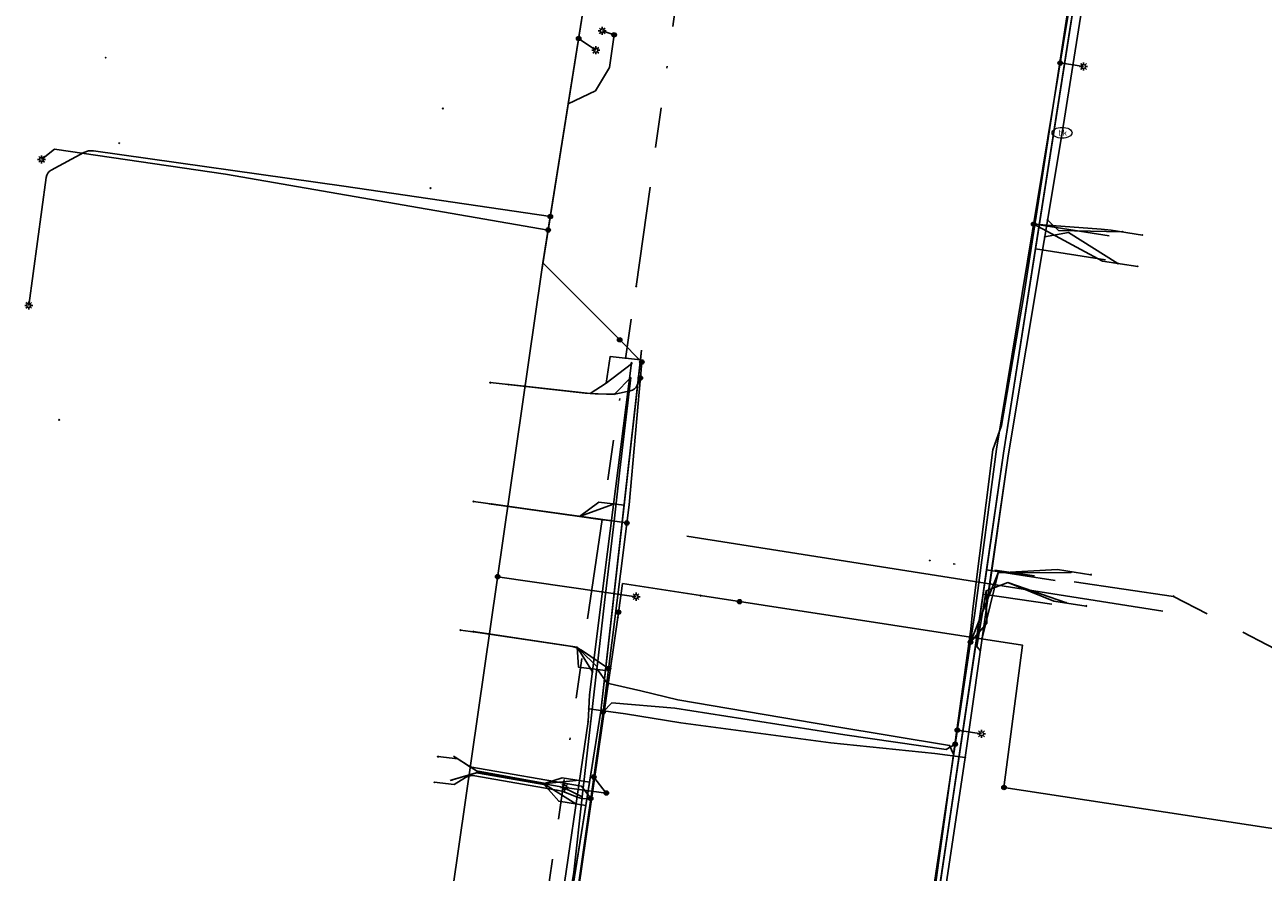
# Model space of a CAD drawing. Header units: metres. Extents: x 253430 to 254090, y 592748 to 593165.
# Tile 5 of 146: x 253476 to 253537, y 592815 to 592857. Entities that reach past the tile are written whole.
import ezdxf
from ezdxf.enums import TextEntityAlignment as Align
from ezdxf.lldxf.tags import DXFTag

# ---------------------------------------------------------------- set-up
doc = ezdxf.new("R2010")
doc.units = ezdxf.units.M
doc.linetypes.add('RI-OVERIG-SO', pattern=[17, 5, -2, 2, -2, 0, -2, 2, -2])
for name, color, linetype in [('B-WE-IE-MEUBILAIR-S', 7, 'Continuous'), ('B-WE-KL-DATA-G', 90, 'KL-DATA-SO'), ('B-WE-KL-DATA_DUCT-G', 90, 'Continuous'), ('B-WE-KL-DATA_HULPSTUK-S', 90, 'Continuous'), ('B-WE-KL-DATA_KABELBED-G', 90, 'Continuous'), ('B-WE-KL-DATA_MANTELBUIS-G', 90, 'Continuous'), ('B-WE-KL-ET_LS-G', 190, 'KL-LS-SO'), ('B-WE-KL-ET_LS_DUCT-G', 190, 'Continuous'), ('B-WE-KL-ET_LS_HULPSTUK-S', 190, 'Continuous'), ('B-WE-KL-ET_LS_KABELBED-G', 190, 'Continuous'), ('B-WE-KL-ET_LS_MANTELBUIS-G', 190, 'Continuous'), ('B-WE-KL-OVERIG-G', 8, 'Continuous'), ('B-WE-KL-OVERIG_HULPSTUK-S', 8, 'Continuous'), ('B-WE-KL-WATER-G', 170, 'KL-WATER-SO'), ('B-WE-KL-WATER-S', 170, 'Continuous'), ('B-WE-KL-WATER_HULPSTUK-S', 170, 'Continuous'), ('B-WE-KL-WATER_MANTELBUIS-G', 170, 'Continuous'), ('B-WE-RI-VRIJVERVAL-G', 210, 'RI-OVERIG-SO'), ('B-WE-RI-VRIJVERVAL_HULPSTUK-S', 210, 'Continuous')]:
    doc.layers.add(name, color=color, linetype=linetype)
doc.styles.add('NLCS-ISO', font='txt')
doc.styles.get("Standard").update_dxf_attribs({"font": 'simplex.shx'})
tags = doc.linetypes.add('KL-DATA-SO', pattern='A,4,-1,[101,NLCS.SHX,S=0.5,R=0,X=0,Y=0],-1,4,-1,["D",Standard,S=1,R=0,X=-0.25,Y=-0.5],-1.5', length=12.5).pattern_tags.tags
tags[18] = DXFTag(74, 10)
tags = doc.linetypes.add('KL-LS-SO', pattern='A,4,-1,[103,NLCS.SHX,S=0.75,R=0,X=0,Y=0],-1,4,-1,["L",Standard,S=1,R=0,X=0,Y=-0.5],-2', length=13).pattern_tags.tags
tags[18] = DXFTag(74, 10)
doc.linetypes.add('KL-WATER-SO', pattern='A,7,-0.5,[168,NLCS.SHX,S=0.75,R=0,X=0.75,Y=0],-2', length=9.5)

# ---------------------------------------------------------------- blocks, each defined once
blk = doc.blocks.new('SKL-WTB_HULP_OVERIG-SO')
at = {"color": 0, "linetype": 'ByBlock', "lineweight": 18}
for points in [[(-0.14, 0.14), (0.14, -0.14)], [(0.14, 0.14), (-0.14, -0.14)]]:
    blk.add_lwpolyline(points, dxfattribs=at)
at = {"color": 0, "linetype": 'ByBlock', "lineweight": 18, "style": 'NLCS-ISO', "flags": 1}
for tag, p in [('TYPE', (1.5, 0)), ('OMSCHRIJVING', (1.5, -3)), ('LABEL', (1.5, -1.5))]:
    blk.add_attdef(tag, p, '', height=1, dxfattribs=at)
blk = doc.blocks.new('SKL-WATER_BRANDKRAAN_BRANDPUT-SO')
at = {"color": 0, "linetype": 'ByBlock', "lineweight": 18}
blk.add_ellipse((0, 0), major_axis=(2.5, 0), ratio=0.54, dxfattribs=at)
at = {"color": 0, "linetype": 'ByBlock', "lineweight": 18, "style": 'NLCS-ISO'}
blk.add_text('bk', height=1.5, dxfattribs=at).set_placement((0.16, 0), align=Align.MIDDLE_CENTER)
blk = doc.blocks.new('SKL-WTB_HULP_MOF-SO')
at = {"linetype": 'ByBlock', "lineweight": 18}
h = blk.add_hatch(color=0, dxfattribs=at)
h.dxf.hatch_style = 1
h.paths.add_polyline_path([(-0.5625, 0, 1), (0.5625, 0, 1)])
at = {"color": 0, "linetype": 'ByBlock', "lineweight": 18}
blk.add_circle((0, 0), 0.5625, dxfattribs=at)
at = {"color": 0, "linetype": 'ByBlock', "lineweight": 18, "style": 'NLCS-ISO', "flags": 1}
for tag, p in [('TYPE', (1.5, 0)), ('OMSCHRIJVING', (1.5, -3)), ('LABEL', (1.5, -1.5))]:
    blk.add_attdef(tag, p, '', height=1, dxfattribs=at)
blk = doc.blocks.new('SIE-MEUBILAIR_PAAL_LICHTMAST-SO')
for points in [[(-0.62, 0), (-1, 0)], [(-0.71, 0.71), (-0.44, 0.44)], [(0, 1), (0, 0.62)], [(0.44, 0.44), (0.71, 0.71)], [(1, 0), (0.62, 0)], [(-0.71, -0.71), (-0.44, -0.44)], [(0, -0.62), (0, -1)], [(0.44, -0.44), (0.71, -0.71)]]:
    blk.add_lwpolyline(points)
blk.add_circle((0, 0), 0.5)
blk = doc.blocks.new('SRI-HULP_OVERIG-SO')
at = {"color": 0, "linetype": 'ByBlock', "lineweight": 18}
for points in [[(-0.14, 0.14), (0.14, -0.14)], [(0.14, 0.14), (-0.14, -0.14)]]:
    blk.add_lwpolyline(points, dxfattribs=at)
at = {"color": 0, "linetype": 'ByBlock', "lineweight": 18, "style": 'NLCS-ISO', "flags": 1}
for tag, p in [('TYPE', (1.5, 0)), ('OMSCHRIJVING', (1.5, -3)), ('LABEL', (1.5, -1.5))]:
    blk.add_attdef(tag, p, '', height=1, dxfattribs=at)

msp = doc.modelspace()

# ---------------------------------------------------------------- linework, layer by layer
at = {"layer": 'B-WE-KL-DATA-G'}
for points in [[(253509.389, 592909.486), (253508.554, 592901.05), (253508.302, 592899.823), (253507.109, 592892.108), (253506.047, 592884.605), (253505.866, 592883.654), (253506.063, 592883.003), (253507.292, 592882.526), (253508.73, 592882.172), (253512.158, 592881.664), (253520.845, 592880.385), (253530.087, 592879.03), (253530.791, 592878.737), (253531.093, 592878.354), (253531.171, 592878.168), (253530.435, 592873.845), (253529.456, 592867.826), (253524.495, 592836.149), (253523.173, 592827.049), (253521.82, 592817.917), (253520.843, 592811.419), (253518.948, 592798.474), (253517.862, 592791.986), (253513.706, 592766.188)], [(253513.706, 592766.188), (253517.862, 592791.986), (253518.948, 592798.474), (253520.843, 592811.419), (253521.82, 592817.917), (253523.173, 592827.049), (253524.495, 592836.149), (253528.965, 592864.688), (253532.49, 592864.136)], [(253513.706, 592766.188), (253517.862, 592791.986), (253518.948, 592798.474), (253520.843, 592811.419), (253521.82, 592817.917), (253523.173, 592827.049), (253524.495, 592836.149), (253528.748, 592863.305), (253532.286, 592862.751)], [(253526.427, 592849.883), (253528.198, 592861.488)], [(253526.427, 592849.883), (253528.198, 592861.488)], [(253525.501, 592844.007), (253526.427, 592849.883)], [(253525.501, 592844.007), (253526.427, 592849.883)], [(253513.706, 592766.188), (253517.862, 592791.986), (253518.948, 592798.474), (253520.843, 592811.419), (253521.82, 592817.917), (253523.173, 592827.049), (253524.495, 592836.149), (253526.276, 592847.52), (253529.766, 592846.973)], [(253513.706, 592766.188), (253517.862, 592791.986), (253518.948, 592798.474), (253520.843, 592811.419), (253521.82, 592817.917), (253523.173, 592827.049), (253524.495, 592836.149), (253526.09, 592846.334), (253529.587, 592845.786)], [(253524.391, 592837.526), (253525.501, 592844.007)], [(253524.391, 592837.526), (253525.501, 592844.007)], [(253493.83, 592770.083), (253493.759, 592769.578), (253495.816, 592769.236), (253504.411, 592823.292), (253506.393, 592840.794), (253504.881, 592840.966), (253504.682, 592839.638), (253503.876, 592839.116), (253499.798, 592839.566)], [(253505.074, 592832.759), (253505.37, 592835.296), (253505.908, 592839.917), (253505.132, 592839.115), (253505.096, 592839.077), (253503.877, 592839.115), (253499.69, 592839.578)], [(253505.074, 592832.759), (253505.37, 592835.296), (253505.908, 592839.917), (253505.132, 592839.115), (253505.096, 592839.077), (253503.877, 592839.115), (253499.69, 592839.578)], [(253522.861, 592827.37), (253522.968, 592828.383), (253523.969, 592836.308), (253524.391, 592837.526)], [(253522.861, 592827.37), (253522.968, 592828.383), (253523.969, 592836.308), (253524.391, 592837.526)], [(253493.83, 592770.083), (253493.759, 592769.578), (253495.816, 592769.236), (253504.411, 592823.292), (253505.574, 592833.558), (253504.32, 592833.7), (253503.354, 592832.982), (253498.951, 592833.615)], [(253505.074, 592832.759), (253504.267, 592832.864), (253503.355, 592832.982), (253498.85, 592833.629)], [(253505.074, 592832.759), (253504.267, 592832.864), (253503.355, 592832.982), (253498.85, 592833.629)], [(253504.228, 592825.498), (253504.6, 592828.697), (253505.074, 592832.759)], [(253504.228, 592825.498), (253504.6, 592828.697), (253505.074, 592832.759)], [(253513.706, 592766.188), (253517.862, 592791.986), (253518.948, 592798.474), (253520.843, 592811.419), (253521.908, 592818.509), (253523.173, 592827.049), (253523.651, 592830.328), (253527.077, 592829.805)], [(253513.706, 592766.188), (253517.862, 592791.986), (253518.948, 592798.474), (253520.843, 592811.419), (253521.82, 592817.917), (253523.173, 592827.049), (253523.474, 592829.117), (253526.898, 592828.618)], [(253498.049, 592827.25), (253503.238, 592826.474), (253503.306, 592825.473), (253504.641, 592825.322), (253504.411, 592823.292), (253495.816, 592769.236), (253493.759, 592769.578), (253493.83, 592770.083)], [(253504.228, 592825.498), (253503.374, 592826.34), (253503.238, 592826.474), (253497.95, 592827.264)], [(253504.228, 592825.498), (253503.374, 592826.34), (253503.238, 592826.474), (253497.95, 592827.264)], [(253522.003, 592821.149), (253522.861, 592827.37)], [(253522.003, 592821.149), (253522.861, 592827.37)], [(253504.219, 592825.421), (253503.887, 592822.505), (253503.49, 592819.013)], [(253504.219, 592825.421), (253503.887, 592822.505), (253503.49, 592819.013)], [(253504.219, 592825.421), (253504.228, 592825.498)], [(253504.219, 592825.421), (253504.228, 592825.498)], [(253506.405, 592824.294), (253504.733, 592824.69), (253504.219, 592825.421)], [(253506.405, 592824.294), (253504.733, 592824.69), (253504.219, 592825.421)], [(253522.003, 592821.149), (253521.805, 592821.583), (253515.979, 592822.533), (253508.258, 592823.855), (253506.405, 592824.294)], [(253522.003, 592821.149), (253521.805, 592821.583), (253515.979, 592822.533), (253508.258, 592823.855), (253506.405, 592824.294)], [(253497.158, 592820.989), (253498.323, 592820.239), (253501.559, 592819.672), (253502.483, 592819.964), (253503.847, 592819.747), (253495.816, 592769.236), (253493.759, 592769.578), (253493.83, 592770.083)], [(253498.323, 592820.239), (253497.072, 592821.045)], [(253520.671, 592811.5), (253522.003, 592821.149)], [(253520.671, 592811.5), (253522.003, 592821.149)], [(253496.998, 592819.857), (253498.323, 592820.239), (253501.559, 592819.672), (253502.314, 592818.8), (253503.663, 592818.586), (253495.816, 592769.236), (253493.759, 592769.578), (253493.83, 592770.083)], [(253496.9, 592819.829), (253498.323, 592820.239)], [(253503.49, 592819.013), (253502.527, 592819.503), (253498.323, 592820.239)], [(253503.49, 592819.013), (253502.527, 592819.503), (253498.323, 592820.239)], [(253503.49, 592819.013), (253503.063, 592815.268), (253502.475, 592811.586)], [(253503.49, 592819.013), (253503.063, 592815.268), (253502.475, 592811.586)]]:
    msp.add_lwpolyline(points, dxfattribs=at)
at = {"layer": 'B-WE-KL-DATA_DUCT-G'}
for points in [[(253513.706, 592766.188), (253516.419, 592783.027), (253518.436, 592795.414), (253519.285, 592800.776), (253520.388, 592808.313), (253523.348, 592828.254), (253524.495, 592836.149), (253528.965, 592864.688), (253531.171, 592878.168), (253530.791, 592878.737), (253530.087, 592879.03), (253515.454, 592881.179), (253508.73, 592882.172), (253507.292, 592882.526), (253506.063, 592883.003), (253505.866, 592883.654), (253507.109, 592892.108), (253508.302, 592899.823), (253508.554, 592901.05), (253509.389, 592909.486)], [(253531.171, 592878.168), (253528.965, 592864.688), (253524.495, 592836.149), (253523.348, 592828.254), (253520.388, 592808.313), (253519.285, 592800.776), (253518.436, 592795.414), (253516.419, 592783.027), (253513.706, 592766.188)], [(253495.918, 592769.876), (253504.411, 592823.292), (253506.448, 592841.276)]]:
    msp.add_lwpolyline(points, dxfattribs=at)
at = {"layer": 'B-WE-KL-DATA_KABELBED-G'}
for points in [[(253528.748, 592863.305), (253526.276, 592847.52)], [(253526.276, 592847.52), (253526.09, 592846.334)], [(253529.766, 592846.973), (253526.276, 592847.52)], [(253526.09, 592846.334), (253524.495, 592836.149)], [(253529.587, 592845.786), (253526.09, 592846.334)], [(253499.798, 592839.566), (253503.876, 592839.116), (253504.682, 592839.638), (253504.881, 592840.966), (253506.393, 592840.794)], [(253506.393, 592840.794), (253505.574, 592833.558)], [(253506.393, 592840.794), (253506.448, 592841.276)], [(253524.495, 592836.149), (253523.651, 592830.328)], [(253498.951, 592833.615), (253503.354, 592832.982), (253504.32, 592833.7), (253505.574, 592833.558)], [(253505.574, 592833.558), (253504.641, 592825.322)], [(253523.651, 592830.328), (253523.474, 592829.117)], [(253527.077, 592829.805), (253523.651, 592830.328)], [(253509.384, 592829.045), (253509.384, 592829.045), (253505.499, 592829.644), (253505.255, 592827.954)], [(253524.514, 592819.489), (253525.443, 592826.57), (253509.384, 592829.045), (253509.384, 592829.045)], [(253523.348, 592828.254), (253523.474, 592829.117)], [(253526.898, 592828.618), (253523.474, 592829.117)], [(253505.255, 592827.954), (253500.547, 592795.33), (253500, 592791.953), (253496.182, 592768.382)], [(253521.196, 592813.767), (253523.348, 592828.254)], [(253498.049, 592827.25), (253503.238, 592826.474), (253503.306, 592825.473), (253504.641, 592825.322)], [(253504.641, 592825.322), (253504.411, 592823.292), (253503.847, 592819.747)], [(253497.158, 592820.989), (253498.323, 592820.239)], [(253496.998, 592819.857), (253498.323, 592820.239)], [(253498.323, 592820.239), (253501.559, 592819.672)], [(253501.559, 592819.672), (253502.483, 592819.964), (253503.847, 592819.747)], [(253503.847, 592819.747), (253503.663, 592818.586)], [(253501.559, 592819.672), (253502.314, 592818.8), (253503.663, 592818.586)], [(253544.777, 592816.385), (253524.514, 592819.489)], [(253503.663, 592818.586), (253502.494, 592811.234)]]:
    msp.add_lwpolyline(points, dxfattribs=at)
at = {"layer": 'B-WE-KL-DATA_MANTELBUIS-G'}
for points in [[(253523.969, 592836.308), (253522.968, 592828.383)], [(253524.495, 592836.149), (253523.348, 592828.254)], [(253515.979, 592822.533), (253508.258, 592823.855)]]:
    msp.add_lwpolyline(points, dxfattribs=at)
at = {"layer": 'B-WE-KL-ET_LS-G'}
for points in [[(253513.782, 592766.185), (253523.063, 592828.164), (253524.149, 592836.345), (253530.814, 592876.772), (253531.157, 592878.118), (253531.259, 592878.776), (253532.433, 592878.591)], [(253522.086, 592821.64), (253523.063, 592828.164), (253524.149, 592836.345), (253530.814, 592876.772), (253531.157, 592878.118)], [(253505.742, 592875.297), (253505.562, 592873.828), (253505.405, 592869.425), (253504.082, 592861.7), (253501.454, 592845.165), (253495.121, 592801.195), (253490.384, 592769.228)], [(253493.055, 592787.255), (253495.121, 592801.195), (253501.454, 592845.165), (253504.082, 592861.7), (253505.405, 592869.425), (253507.523, 592872.504)], [(253505.076, 592857), (253504.847, 592855.376), (253504.146, 592854.215), (253502.788, 592853.558), (253501.527, 592845.626), (253505.356, 592841.797)], [(253503.306, 592856.819), (253504.166, 592856.23)], [(253504.484, 592857.196), (253505.076, 592857)], [(253527.323, 592855.596), (253528.484, 592855.42)], [(253501.789, 592847.27), (253485.694, 592850.046), (253477.166, 592851.304), (253476.526, 592850.791)], [(253501.897, 592847.947), (253491.598, 592849.45), (253479.11, 592851.216), (253478.87, 592851.213), (253478.643, 592851.132), (253477.012, 592850.254), (253476.914, 592850.187), (253476.839, 592850.104), (253476.787, 592850.004), (253476.758, 592849.888), (253475.89, 592843.513)], [(253525.999, 592847.563), (253529.364, 592847.313), (253529.86, 592847.257), (253531.421, 592847.02)], [(253525.999, 592847.563), (253529.422, 592845.724), (253531.184, 592845.457)], [(253504.524, 592823.248), (253505.827, 592833.575), (253506.457, 592840.689), (253505.356, 592841.797)], [(253496.534, 592770.632), (253497.113, 592771.756), (253498.459, 592782.139), (253499.457, 592788.16), (253501.586, 592802.614), (253504.524, 592823.248), (253505.827, 592833.575), (253506.457, 592840.689)], [(253506.386, 592839.893), (253506.229, 592839.535), (253506.17, 592839.431), (253506.093, 592839.35), (253505.998, 592839.29), (253505.885, 592839.252), (253505.34, 592839.131), (253505.095, 592839.093), (253504.846, 592839.085), (253504.126, 592839.108), (253503.628, 592839.143), (253498.894, 592839.666)], [(253505.712, 592832.667), (253498.065, 592833.739)], [(253522.848, 592826.726), (253524.232, 592830.185), (253527.179, 592830.341), (253528.85, 592830.088)], [(253499.268, 592829.988), (253506.169, 592828.994)], [(253522.848, 592826.726), (253523.654, 592827.667), (253523.621, 592829.288), (253524.702, 592829.696), (253526.996, 592828.771), (253528.613, 592828.525)], [(253504.797, 592825.414), (253503.445, 592826.333), (253503.228, 592826.448), (253502.991, 592826.511), (253498.412, 592827.195), (253497.42, 592827.323)], [(253522.086, 592821.64), (253521.64, 592821.378), (253516.575, 592822.112), (253508.113, 592823.433), (253504.968, 592823.711), (253504.524, 592823.248)], [(253496.534, 592770.632), (253497.113, 592771.756), (253498.459, 592782.139), (253499.457, 592788.16), (253501.586, 592802.614), (253504.524, 592823.248)], [(253522.191, 592822.34), (253523.396, 592822.158)], [(253513.782, 592766.185), (253522.086, 592821.64)], [(253503.91, 592818.933), (253503.458, 592819.541), (253497.889, 592820.518), (253497.281, 592820.91), (253496.288, 592821.022)], [(253503.91, 592818.933), (253503.713, 592818.919), (253503.469, 592818.929), (253503.233, 592818.996), (253502.702, 592819.214), (253502.467, 592819.296), (253502.225, 592819.352), (253498.131, 592820.069), (253498.01, 592820.08), (253497.893, 592820.069), (253497.781, 592820.036), (253497.672, 592819.981), (253497.102, 592819.625), (253496.109, 592819.744)], [(253504.062, 592820.004), (253504.689, 592819.207)], [(253504.689, 592819.207), (253502.609, 592819.49)]]:
    msp.add_lwpolyline(points, dxfattribs=at)
at = {"layer": 'B-WE-KL-ET_LS_DUCT-G'}
for points in [[(253523.063, 592828.164), (253524.149, 592836.345)], [(253516.575, 592822.112), (253508.113, 592823.433)]]:
    msp.add_lwpolyline(points, dxfattribs=at)
at = {"layer": 'B-WE-KL-ET_LS_KABELBED-G'}
for points in [[(253524.149, 592836.345), (253530.814, 592876.772)], [(253505.405, 592869.425), (253504.082, 592861.7), (253502.788, 592853.558)], [(253505.076, 592857), (253504.847, 592855.376), (253504.146, 592854.215), (253502.788, 592853.558)], [(253504.484, 592857.196), (253505.076, 592857)], [(253502.788, 592853.558), (253501.527, 592845.626)], [(253501.527, 592845.626), (253501.454, 592845.165), (253495.121, 592801.195), (253493.055, 592787.255)], [(253505.356, 592841.797), (253501.527, 592845.626)], [(253506.457, 592840.689), (253505.356, 592841.797)], [(253504.524, 592823.248), (253505.827, 592833.575), (253506.457, 592840.689)], [(253523.063, 592828.164), (253524.149, 592836.345)], [(253522.086, 592821.64), (253523.063, 592828.164)], [(253508.113, 592823.433), (253504.968, 592823.711), (253504.524, 592823.248)], [(253496.534, 592770.632), (253497.113, 592771.756), (253498.459, 592782.139), (253499.457, 592788.16), (253501.586, 592802.614), (253504.524, 592823.248)], [(253516.575, 592822.112), (253508.113, 592823.433)], [(253513.782, 592766.185), (253522.086, 592821.64)], [(253522.086, 592821.64), (253521.64, 592821.378), (253516.575, 592822.112)]]:
    msp.add_lwpolyline(points, dxfattribs=at)
at = {"layer": 'B-WE-KL-ET_LS_MANTELBUIS-G'}
for points in [[(253523.063, 592828.164), (253524.149, 592836.345)], [(253516.575, 592822.112), (253508.113, 592823.433)]]:
    msp.add_lwpolyline(points, dxfattribs=at)
at = {"layer": 'B-WE-KL-OVERIG-G'}
msp.add_lwpolyline([(253532.438, 592828.268), (253508.696, 592832.007)], dxfattribs=at)
at = {"layer": 'B-WE-KL-WATER-G'}
for points in [[(253527.415, 592852.116), (253531.394, 592877.16), (253532.135, 592877.618), (253537.511, 592876.848), (253538.418, 592876.695), (253555.805, 592874.331), (253556.211, 592874.528)], [(253522.583, 592820.973), (253524.719, 592836.016), (253527.415, 592852.116)], [(253526.688, 592847.774), (253527.236, 592847.238), (253530.435, 592847.184)], [(253526.545, 592846.924), (253527.735, 592847.148), (253530.194, 592845.6)], [(253505.941, 592840.603), (253504.682, 592839.638), (253503.876, 592839.116), (253499.798, 592839.566)], [(253503.853, 592824.096), (253504.487, 592829.142), (253505.946, 592840.646)], [(253505.053, 592833.607), (253503.354, 592832.982), (253498.952, 592833.615)], [(253523.339, 592826.298), (253523.157, 592826.504), (253523.621, 592829.288), (253524.702, 592829.696), (253527.627, 592828.692)], [(253523.429, 592826.929), (253524.232, 592830.185), (253527.856, 592830.204)], [(253503.998, 592825.249), (253503.238, 592826.474), (253498.049, 592827.25)], [(253503.81, 592823.406), (253503.853, 592824.096)], [(253503.81, 592823.406), (253503.775, 592822.771)], [(253522.583, 592820.973), (253521.071, 592821.171), (253515.877, 592821.704), (253508.403, 592822.701), (253505.643, 592823.15), (253503.81, 592823.406)], [(253500.687, 592801.701), (253503.775, 592822.771)], [(253503.346, 592819.842), (253501.68, 592819.683), (253498.216, 592820.308), (253497.158, 592820.989)], [(253516.645, 592781.403), (253522.583, 592820.973)], [(253503.175, 592818.674), (253501.652, 592819.615), (253498.22, 592820.209), (253496.998, 592819.857)]]:
    msp.add_lwpolyline(points, dxfattribs=at)
at = {"layer": 'B-WE-KL-WATER_MANTELBUIS-G'}
for points in [[(253524.719, 592836.016), (253523.605, 592828.353)], [(253515.877, 592821.704), (253508.403, 592822.701)]]:
    msp.add_lwpolyline(points, dxfattribs=at)
at = {"layer": 'B-WE-RI-VRIJVERVAL-G'}
for points in [[(253506.17, 592844.45), (253510.92, 592878.1)], [(253501.29, 592810.97), (253506.17, 592844.45)], [(253532.97, 592829.01), (253520.81, 592830.8)], [(253556.06, 592817.06), (253532.97, 592829.01)]]:
    msp.add_lwpolyline(points, dxfattribs=at)

# ---------------------------------------------------------------- block references
at = {"layer": 'B-WE-IE-MEUBILAIR-S', "xscale": 0.2, "yscale": 0.2, "zscale": 0.2}
for p in [(253504.484, 592857.196), (253504.166, 592856.23), (253528.484, 592855.42), (253476.526, 592850.791), (253475.89, 592843.513), (253506.169, 592828.994), (253523.396, 592822.158), (253502.609, 592819.49)]:
    msp.add_blockref('SIE-MEUBILAIR_PAAL_LICHTMAST-SO', p, dxfattribs=at)
at = {"layer": 'B-WE-KL-DATA_HULPSTUK-S', "xscale": 0.2, "yscale": 0.2, "zscale": 0.2}
for name, p in [('SKL-WTB_HULP_OVERIG-SO', (253509.384, 592829.045)), ('SKL-WTB_HULP_OVERIG-SO', (253509.384, 592829.045)), ('SKL-WTB_HULP_MOF-SO', (253511.332, 592828.745)), ('SKL-WTB_HULP_MOF-SO', (253505.294, 592828.226)), ('SKL-WTB_HULP_OVERIG-SO', (253505.255, 592827.954)), ('SKL-WTB_HULP_OVERIG-SO', (253505.255, 592827.954)), ('SKL-WTB_HULP_MOF-SO', (253524.515, 592819.483)), ('SKL-WTB_HULP_OVERIG-SO', (253524.514, 592819.489)), ('SKL-WTB_HULP_OVERIG-SO', (253524.514, 592819.489))]:
    msp.add_blockref(name, p, dxfattribs=at)
at = {"layer": 'B-WE-KL-ET_LS_HULPSTUK-S', "xscale": 0.2, "yscale": 0.2, "zscale": 0.2}
for name, p in [('SKL-WTB_HULP_MOF-SO', (253503.306, 592856.819)), ('SKL-WTB_HULP_MOF-SO', (253505.076, 592857)), ('SKL-WTB_HULP_MOF-SO', (253527.323, 592855.596)), ('SKL-WTB_HULP_MOF-SO', (253501.897, 592847.947)), ('SKL-WTB_HULP_MOF-SO', (253525.999, 592847.563)), ('SKL-WTB_HULP_MOF-SO', (253501.789, 592847.27)), ('SKL-WTB_HULP_OVERIG-SO', (253531.421, 592847.02)), ('SKL-WTB_HULP_OVERIG-SO', (253531.184, 592845.457)), ('SKL-WTB_HULP_MOF-SO', (253505.356, 592841.797)), ('SKL-WTB_HULP_MOF-SO', (253506.457, 592840.689)), ('SKL-WTB_HULP_OVERIG-SO', (253498.894, 592839.666)), ('SKL-WTB_HULP_MOF-SO', (253506.386, 592839.893)), ('SKL-WTB_HULP_OVERIG-SO', (253498.065, 592833.739)), ('SKL-WTB_HULP_MOF-SO', (253505.712, 592832.667)), ('SKL-WTB_HULP_MOF-SO', (253499.268, 592829.988)), ('SKL-WTB_HULP_OVERIG-SO', (253528.85, 592830.088)), ('SKL-WTB_HULP_OVERIG-SO', (253528.613, 592828.525)), ('SKL-WTB_HULP_OVERIG-SO', (253497.42, 592827.323)), ('SKL-WTB_HULP_MOF-SO', (253522.848, 592826.726)), ('SKL-WTB_HULP_MOF-SO', (253504.797, 592825.414)), ('SKL-WTB_HULP_MOF-SO', (253504.524, 592823.248)), ('SKL-WTB_HULP_MOF-SO', (253522.191, 592822.34)), ('SKL-WTB_HULP_MOF-SO', (253522.086, 592821.64)), ('SKL-WTB_HULP_OVERIG-SO', (253496.288, 592821.022)), ('SKL-WTB_HULP_OVERIG-SO', (253496.109, 592819.744)), ('SKL-WTB_HULP_MOF-SO', (253504.062, 592820.004)), ('SKL-WTB_HULP_MOF-SO', (253504.689, 592819.207)), ('SKL-WTB_HULP_MOF-SO', (253503.91, 592818.933))]:
    msp.add_blockref(name, p, dxfattribs=at)
at = {"layer": 'B-WE-KL-OVERIG_HULPSTUK-S', "xscale": 0.2, "yscale": 0.2, "zscale": 0.2}
msp.add_blockref('SKL-WTB_HULP_OVERIG-SO', (253520.81, 592830.8), dxfattribs=at)
at = {"layer": 'B-WE-KL-WATER-S', "xscale": 0.2, "yscale": 0.2, "zscale": 0.2}
msp.add_blockref('SKL-WATER_BRANDKRAAN_BRANDPUT-SO', (253527.415, 592852.116), dxfattribs=at)
at = {"layer": 'B-WE-KL-WATER_HULPSTUK-S', "xscale": 0.2, "yscale": 0.2, "zscale": 0.2}
for p in [(253526.688, 592847.774), (253526.545, 592846.924), (253530.435, 592847.184), (253530.194, 592845.6), (253505.941, 592840.603), (253505.946, 592840.646), (253499.798, 592839.566), (253498.952, 592833.615), (253505.053, 592833.607), (253527.856, 592830.204), (253527.627, 592828.692), (253498.049, 592827.25), (253523.429, 592826.929), (253523.339, 592826.298), (253503.998, 592825.249), (253503.853, 592824.096), (253503.81, 592823.406), (253503.775, 592822.771), (253497.158, 592820.989), (253522.583, 592820.973), (253496.998, 592819.857), (253503.346, 592819.842), (253503.175, 592818.674)]:
    msp.add_blockref('SKL-WTB_HULP_OVERIG-SO', p, dxfattribs=at)
at = {"layer": 'B-WE-RI-VRIJVERVAL_HULPSTUK-S', "xscale": 0.2, "yscale": 0.2, "zscale": 0.2}
for p in [(253479.723, 592855.859), (253496.536, 592853.328), (253480.387, 592851.601), (253495.919, 592849.355), (253506.169, 592844.452), (253477.405, 592837.811), (253532.97, 592829.01)]:
    msp.add_blockref('SRI-HULP_OVERIG-SO', p, dxfattribs=at)

doc.saveas('drawing.dxf')
